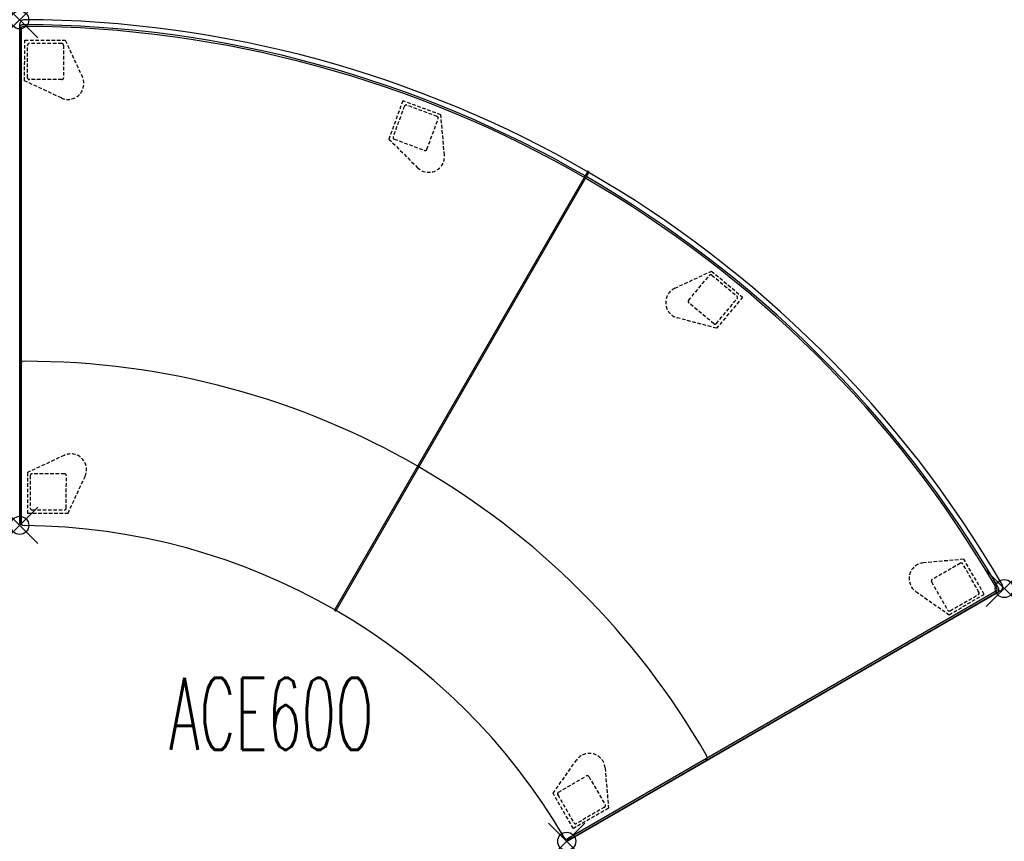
# Model space of a CAD drawing. Header units: inches. Extents: x 0 to 54.6, y -45.5 to 0.
import ezdxf
from ezdxf.enums import TextEntityAlignment as Align

# ---------------------------------------------------------------- set-up
doc = ezdxf.new("R2010")
doc.units = ezdxf.units.IN
doc.header["$LTSCALE"] = 0.03937
doc.header["$MEASUREMENT"] = 0
doc.header["$PDMODE"] = 35
doc.header["$PDSIZE"] = 1
doc.linetypes.add('DASHED', pattern=[0.75, 0.5, -0.25])
doc.layers.add('A-FURN-P-SEAT', color=2, linetype='Continuous')
doc.layers.add('A-FURN-P-SEAT-TN', color=2, linetype='Continuous')
doc.styles.add('0', font='TXT.shx')

msp = doc.modelspace()

# ---------------------------------------------------------------- linework, layer by layer
at = {"layer": 'A-FURN-P-SEAT'}
for p, q in [((0, -27.761), (0, -0.243)), ((0.001, -0.363), (0, -27.905)), ((0.1, -27.9), (0.1, -0.406)), ((31.459, -8.412), (17.455, -32.668)), ((17.543, -32.714), (31.543, -8.465)), ((0, -27.905), (0, -19.164)), ((54.158, -31.616), (30.347, -45.363)), ((54.333, -31.631), (30.518, -45.38)), ((30.393, -45.452), (54.245, -31.681))]:
    msp.add_line(p, q, dxfattribs=at)
at = {"layer": 'A-FURN-P-SEAT', "linetype": 'DASHED', "ltscale": 10}
for p, q in [((0.274, -3.376), (0.278, -1.127)), ((0.278, -1.127), (2.527, -1.131)), ((0.435, -3.212), (0.43, -1.414)), ((2.429, -1.409), (2.434, -3.208)), ((2.527, -1.131), (3.472, -3.168)), ((2.308, -4.328), (0.274, -3.376)), ((2.334, -3.308), (0.535, -3.313)), ((21.227, -4.489), (20.457, -6.602)), ((23.339, -5.259), (21.227, -4.489)), ((23.131, -5.354), (21.444, -4.73)), ((23.534, -7.497), (23.339, -5.259)), ((22.567, -7.17), (23.19, -5.482)), ((20.457, -6.602), (22.045, -8.191)), ((20.751, -6.605), (22.439, -7.229)), ((36.3, -14.867), (38.336, -13.917)), ((37.067, -15.542), (38.217, -14.158)), ((38.336, -13.917), (40.059, -15.362)), ((38.358, -14.145), (39.741, -15.294)), ((38.464, -16.832), (37.08, -15.682)), ((40.059, -15.362), (38.614, -17.085)), ((38.614, -17.085), (36.444, -16.504)), ((2.461, -24.125), (0.427, -25.078)), ((0.427, -25.078), (0.43, -27.326)), ((0.587, -25.241), (0.582, -27.039)), ((2.487, -25.146), (0.687, -25.141)), ((2.581, -27.045), (2.586, -25.245)), ((2.679, -27.322), (3.625, -25.285)), ((0.43, -27.326), (2.679, -27.322)), ((52.317, -29.877), (50.08, -30.077)), ((53.444, -31.823), (52.317, -29.877)), ((52.125, -30.101), (50.565, -30.997)), ((50.528, -31.132), (51.423, -32.693)), ((49.657, -31.665), (51.499, -32.95)), ((51.499, -32.95), (53.444, -31.823)), ((51.56, -32.73), (53.12, -31.835)), ((29.558, -42.841), (30.85, -41.003)), ((32.436, -41.431), (32.628, -43.669)), ((29.848, -42.787), (31.404, -41.883)), ((31.539, -41.919), (32.443, -43.475)), ((30.679, -44.79), (29.558, -42.841)), ((32.407, -43.612), (30.852, -44.515)), ((32.628, -43.669), (30.679, -44.79))]:
    msp.add_line(p, q, dxfattribs=at)
at = {"layer": 'A-FURN-P-SEAT'}
for centre, radius, start, end in [((0.25, -0.243), 0.25, 89.7766, 179.9951), ((0, -63), 63.008, 30.22837, 89.77163), ((0.228, -0.578), 0.313, 99.3009, 136.5346), ((0.239, -0.609), 0.246, 100.3715, 124.5529), ((0.252, -0.666), 0.404, 89.9786, 100.6482), ((0.254, -0.679), 0.318, 90.3016, 100.5983), ((0, -63), 62.738, 30.23014, 89.76986), ((0, -63), 62.639, 30.2305, 89.7695), ((31.5, -8.44), 0.05, 330, 144.8101), ((0.252, -19.164), 0.251, 90.0835, 179.9995), ((0.315, -62.455), 43.542, 29.9167, 90.0835), ((0.25, -27.761), 0.25, 180.0134, 269.5868), ((0.05, -27.9), 0.05, 185.1618, 0.0285), ((-0.004, -63.007), 34.997, 30.4131, 89.5868), ((53.854, -31.615), 0.307, 21.7893, 29.7843), ((53.911, -31.597), 0.248, 355.5151, 22.7761), ((53.857, -31.615), 0.404, 19.3518, 30.0214), ((53.945, -31.592), 0.313, 343.4654, 20.6991), ((54.224, -31.405), 0.251, 295.8679, 30.1623), ((17.5, -32.689), 0.05, 155.1618, 330.0285), ((37.837, -40.864), 0.252, 299.5441, 29.9167), ((30.393, -45.164), 0.25, 210.4131, 300), ((30.372, -45.407), 0.05, 120, 294.8098)]:
    msp.add_arc(centre, radius, start, end, dxfattribs=at)
at = {"layer": 'A-FURN-P-SEAT', "linetype": 'DASHED', "ltscale": 10}
for centre, radius, start, end in [((0.53, -1.414), 0.1, 90.441, 179.9032), ((1.937, -184.182), 182.874, 89.8776, 90.44103), ((2.328, -1.409), 0.1, 0.2752, 90.3532), ((0.535, -3.212), 0.1, 180.0246, 269.9746), ((2.679, -3.537), 0.874, 244.9055, 24.9021), ((2.334, -3.208), 0.0993, 270.1291, 0.1592), ((192.543, -69.008), 182.874, 159.44164, 160.00507), ((21.41, -4.825), 0.1, 69.9795, 159.4416), ((23.096, -5.448), 0.1, 339.908, 69.8581), ((20.786, -6.511), 0.1, 159.5294, 249.6075), ((22.663, -7.573), 0.874, 224.9805, 4.9772), ((22.474, -7.136), 0.0993, 249.7234, 339.7536), ((38.294, -14.222), 0.1, 50.1419, 140.0919), ((36.67, -15.659), 0.874, 115.0228, 255.0195), ((37.143, -15.605), 0.0993, 140.2464, 230.2765), ((-101.474, 100.743), 182.874, 319.9949, 320.55833), ((39.676, -15.371), 0.1, 320.5583, 50.0205), ((38.528, -16.754), 0.1, 230.3925, 320.4705), ((2.832, -24.917), 0.874, 335.0979, 115.0945), ((0.687, -25.241), 0.1, 90.0254, 179.9754), ((2.486, -25.245), 0.0993, 359.8408, 89.8709), ((0.683, -27.039), 0.1, 180.0968, 269.559), ((2.089, 155.729), 182.874, 269.55897, 270.1224), ((2.481, -27.044), 0.1, 269.6468, 359.7248), ((50.157, -30.948), 0.874, 95.0978, 235.0945), ((52.175, -30.188), 0.1, 29.6467, 119.7248), ((-105.916, -121.913), 182.874, 29.55894, 30.12237), ((50.614, -31.083), 0.0993, 119.8407, 209.8709), ((53.07, -31.748), 0.1, 300.0968, 29.5589), ((51.51, -32.643), 0.1, 210.0253, 299.9754), ((31.565, -41.506), 0.874, 4.9055, 144.9021), ((31.454, -41.969), 0.0993, 30.1291, 120.1592), ((29.898, -42.874), 0.1, 120.2752, 210.3532), ((188.38, 48.174), 182.874, 209.87757, 210.441), ((32.357, -43.525), 0.1, 300.0245, 29.9746), ((30.802, -44.428), 0.1, 210.441, 299.9032)]:
    msp.add_arc(centre, radius, start, end, dxfattribs=at)
at = {"layer": 'A-FURN-P-SEAT'}
for p in [(0, 0), (0, -28), (54.56, -31.5), (30.311, -45.5)]:
    msp.add_point(p, dxfattribs=at)

# ---------------------------------------------------------------- texts
at = {"layer": 'A-FURN-P-SEAT-TN', "style": '0', "width": 0.55}
msp.add_text('ACE60O', height=4, dxfattribs=at).set_placement((13.933, -41.643), align=Align.BOTTOM_CENTER)

doc.saveas('drawing.dxf')
